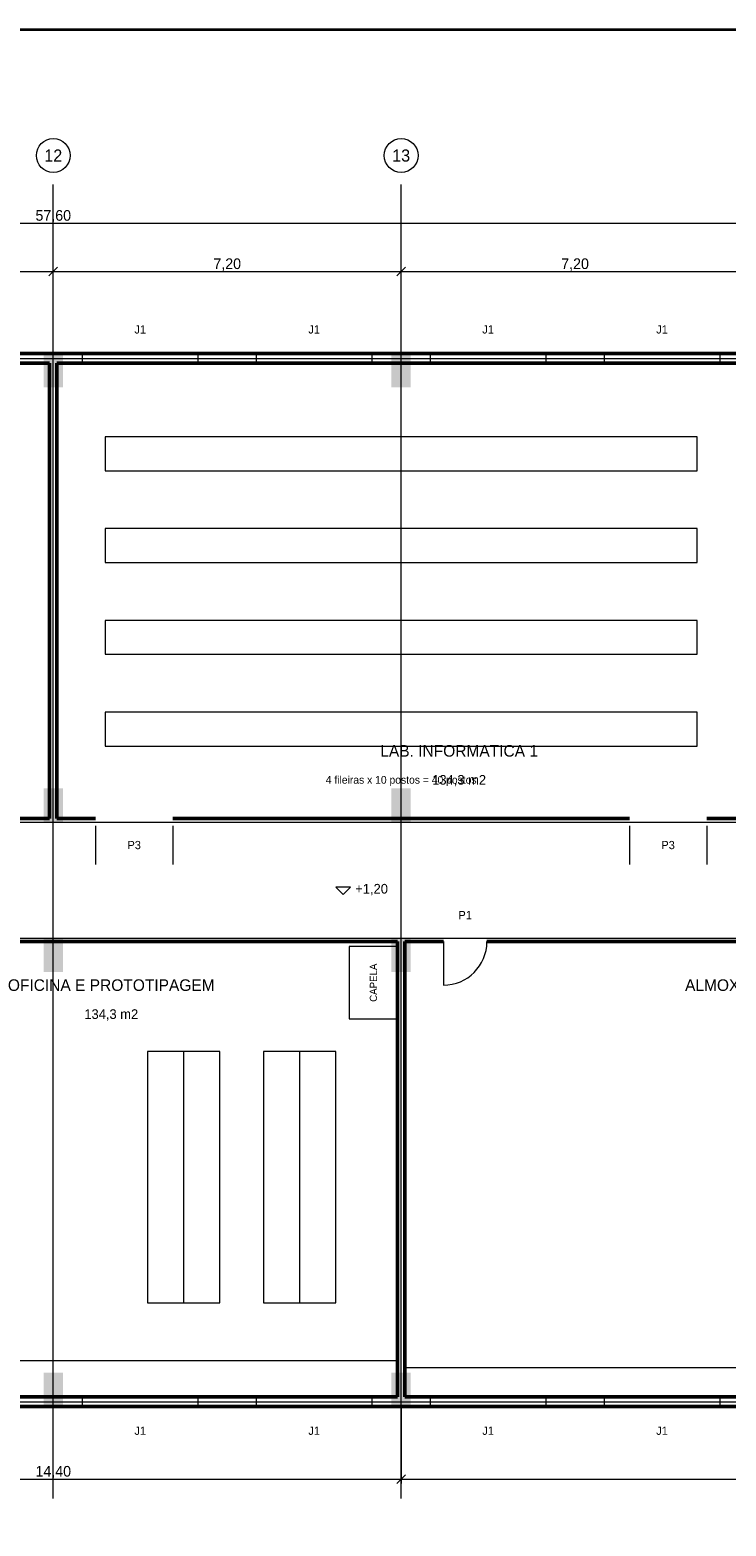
# Model space of a CAD drawing. Header units: metres. Extents: x 40.4 to 122.5, y -29 to 28.4.
# Tile 4 of 6: x 78.7 to 93.1, y -2.6 to 28.4. Entities that reach past the tile are written whole.
import ezdxf
from ezdxf.enums import TextEntityAlignment as Align

# ---------------------------------------------------------------- set-up
doc = ezdxf.new("R2010")
doc.units = ezdxf.units.M
for name, color, linetype, lineweight, true_color in [('COTA', 8, 'Continuous', 13, 0x6a6a6a), ('EIXO', 8, 'Continuous', 13, 0x6a6a6a), ('ESQUADRIA', 4, 'Continuous', 18, 0x007f9f), ('MOBILIA', 9, 'Continuous', 13, 0xa8a8a8)]:
    doc.layers.add(name, color=color, linetype=linetype, lineweight=lineweight, true_color=true_color)
for name, color, linetype, lineweight in [('FOLHA', 7, 'Continuous', 35), ('PAREDE', 7, 'Continuous', 50), ('PILAR', 7, 'Continuous', 35), ('TEXTO', 7, 'Continuous', 18)]:
    doc.layers.add(name, color=color, linetype=linetype, lineweight=lineweight)

msp = doc.modelspace()

# ---------------------------------------------------------------- hatches: boundary and pattern name
at = {"layer": 'PILAR'}
for points in [[(79, 21), (79.4, 21), (79.4, 21.7), (79, 21.7)], [(86.2, 21), (86.6, 21), (86.6, 21.7), (86.2, 21.7)], [(79, 12), (79.4, 12), (79.4, 12.7), (79, 12.7)], [(86.2, 12), (86.6, 12), (86.6, 12.7), (86.2, 12.7)], [(79, 8.9), (79.4, 8.9), (79.4, 9.6), (79, 9.6)], [(86.2, 8.9), (86.6, 8.9), (86.6, 9.6), (86.2, 9.6)], [(79, -0.1), (79.4, -0.1), (79.4, 0.6), (79, 0.6)], [(86.2, -0.1), (86.6, -0.1), (86.6, 0.6), (86.2, 0.6)]]:
    msp.add_hatch(color=7, dxfattribs=at).paths.add_polyline_path(points)

# ---------------------------------------------------------------- linework, layer by layer
at = {"layer": 'COTA'}
for p, q in [((50.4, 24.4), (108, 24.4)), ((72, 23.4), (79.2, 23.4)), ((79.11, 23.31), (79.29, 23.49)), ((79.11, 23.31), (79.29, 23.49)), ((79.2, 21.69), (79.2, 23.49)), ((79.2, 21.69), (79.2, 23.49)), ((79.2, 23.4), (86.4, 23.4)), ((86.31, 23.31), (86.49, 23.49)), ((86.31, 23.31), (86.49, 23.49)), ((86.4, 21.69), (86.4, 23.49)), ((86.4, 21.69), (86.4, 23.49)), ((86.4, 23.4), (93.6, 23.4)), ((86.4, -0.09), (86.4, -1.69)), ((86.4, -0.09), (86.4, -1.69)), ((86.31, -1.69), (86.49, -1.51)), ((86.31, -1.69), (86.49, -1.51)), ((72, -1.6), (86.4, -1.6)), ((86.4, -1.6), (100.8, -1.6))]:
    msp.add_line(p, q, dxfattribs=at)
msp.add_lwpolyline([(85.05, 10.65), (85.2, 10.5), (85.35, 10.65)], close=True, dxfattribs=at)
at = {"layer": 'EIXO'}
for p, q in [((79.2, -2), (79.2, 25.2)), ((86.4, -2), (86.4, 25.2)), ((47, 21.6), (109.5, 21.6)), ((47, 12), (109.5, 12)), ((47, 9.6), (109.5, 9.6)), ((47, 0), (109.5, 0))]:
    msp.add_line(p, q, dxfattribs=at)
for centre in [(79.2, 25.8), (86.4, 25.8)]:
    msp.add_circle(centre, 0.35, dxfattribs=at)
at = {"layer": 'ESQUADRIA'}
for p, q in [((79.8, 21.6), (82.2, 21.6)), ((83.4, 21.6), (85.8, 21.6)), ((87, 21.6), (89.4, 21.6)), ((90.6, 21.6), (93, 21.6)), ((80.075, 11.925), (80.075, 11.125)), ((81.675, 11.925), (81.675, 11.125)), ((91.125, 11.925), (91.125, 11.125)), ((92.725, 11.925), (92.725, 11.125)), ((87.275, 9.525), (87.275, 8.625)), ((79.8, 0), (82.2, 0)), ((83.4, 0), (85.8, 0)), ((87, 0), (89.4, 0)), ((90.6, 0), (93, 0))]:
    msp.add_line(p, q, dxfattribs=at)
for points in [[(79.8, 21.5), (82.2, 21.5), (82.2, 21.7), (79.8, 21.7)], [(83.4, 21.5), (85.8, 21.5), (85.8, 21.7), (83.4, 21.7)], [(87, 21.5), (89.4, 21.5), (89.4, 21.7), (87, 21.7)], [(90.6, 21.5), (93, 21.5), (93, 21.7), (90.6, 21.7)], [(79.8, -0.1), (82.2, -0.1), (82.2, 0.1), (79.8, 0.1)], [(83.4, -0.1), (85.8, -0.1), (85.8, 0.1), (83.4, 0.1)], [(87, -0.1), (89.4, -0.1), (89.4, 0.1), (87, 0.1)], [(90.6, -0.1), (93, -0.1), (93, 0.1), (90.6, 0.1)]]:
    msp.add_lwpolyline(points, close=True, dxfattribs=at)
msp.add_arc((87.275, 9.525), 0.9, 270, 360, dxfattribs=at)
at = {"layer": 'FOLHA'}
msp.add_lwpolyline([(40.4, -29), (122.5, -29), (122.5, 28.4), (40.4, 28.4)], close=True, dxfattribs=at)
at = {"layer": 'MOBILIA'}
for p, q in [((81.9, 2.05), (81.9, 7.25)), ((84.3, 2.05), (84.3, 7.25))]:
    msp.add_line(p, q, dxfattribs=at)
for points in [[(80.275, 19.275), (92.525, 19.275), (92.525, 19.975), (80.275, 19.975)], [(80.275, 17.375), (92.525, 17.375), (92.525, 18.075), (80.275, 18.075)], [(80.275, 15.475), (92.525, 15.475), (92.525, 16.175), (80.275, 16.175)], [(80.275, 13.575), (92.525, 13.575), (92.525, 14.275), (80.275, 14.275)], [(85.325, 7.925), (86.325, 7.925), (86.325, 9.425), (85.325, 9.425)], [(81.15, 2.05), (82.65, 2.05), (82.65, 7.25), (81.15, 7.25)], [(83.55, 2.05), (85.05, 2.05), (85.05, 7.25), (83.55, 7.25)], [(72.075, 0.1), (86.325, 0.1), (86.325, 0.85), (72.075, 0.85)], [(86.475, 0.1), (100.725, 0.1), (100.725, 0.7), (86.475, 0.7)]]:
    msp.add_lwpolyline(points, close=True, dxfattribs=at)
at = {"layer": 'PAREDE'}
for p, q in [((50.4, 21.7), (108.1, 21.7)), ((57.675, 21.5), (79.125, 21.5)), ((79.125, 12.075), (79.125, 21.5)), ((79.275, 12.075), (79.275, 21.5)), ((79.275, 21.5), (93.525, 21.5)), ((78.325, 12.075), (79.125, 12.075)), ((79.275, 12.075), (80.075, 12.075)), ((81.675, 12.075), (91.125, 12.075)), ((92.725, 12.075), (93.525, 12.075)), ((73.975, 9.525), (86.325, 9.525)), ((86.325, 0.1), (86.325, 9.525)), ((86.475, 0.1), (86.475, 9.525)), ((86.475, 9.525), (87.275, 9.525)), ((88.175, 9.525), (100.725, 9.525)), ((72.075, 0.1), (86.325, 0.1)), ((86.475, 0.1), (100.725, 0.1)), ((50.4, -0.1), (108.1, -0.1))]:
    msp.add_line(p, q, dxfattribs=at)

# ---------------------------------------------------------------- texts
at = {"layer": 'COTA'}
for s, p in [('57,60', (79.2, 24.56)), ('7,20', (82.8, 23.56)), ('7,20', (90, 23.56)), ('14,40', (79.2, -1.44))]:
    msp.add_text(s, height=0.22, dxfattribs=at).set_placement(p, align=Align.MIDDLE_CENTER)
msp.add_text('+1,20', height=0.2, dxfattribs=at).set_placement((85.45, 10.62), align=Align.MIDDLE_LEFT)
at = {"layer": 'EIXO'}
for s, p in [('12', (79.2, 25.8)), ('13', (86.4, 25.8))]:
    msp.add_text(s, height=0.25, dxfattribs=at).set_placement(p, align=Align.MIDDLE_CENTER)
at = {"layer": 'ESQUADRIA'}
for s, p in [('J1', (81, 22.2)), ('J1', (84.6, 22.2)), ('J1', (88.2, 22.2)), ('J1', (91.8, 22.2)), ('P3', (80.875, 11.525)), ('P3', (91.925, 11.525)), ('P1', (87.725, 10.075)), ('J1', (81, -0.6)), ('J1', (84.6, -0.6)), ('J1', (88.2, -0.6)), ('J1', (91.8, -0.6))]:
    msp.add_text(s, height=0.17, dxfattribs=at).set_placement(p, align=Align.MIDDLE_CENTER)
at = {"layer": 'MOBILIA'}
msp.add_text('4 fileiras x 10 postos = 40 postos', height=0.16, dxfattribs=at).set_placement((86.4, 12.875), align=Align.MIDDLE_CENTER)
msp.add_text('CAPELA', height=0.15, rotation=90, dxfattribs=at).set_placement((85.825, 8.675), align=Align.MIDDLE_CENTER)
at = {"layer": 'TEXTO'}
for s, height, p in [('LAB. INFORMATICA 1', 0.24, (87.6, 13.475)), ('134,3 m2', 0.2, (87.6, 12.875)), ('OFICINA E PROTOTIPAGEM', 0.24, (80.4, 8.625)), ('ALMOXARIFADO GERAL E DOCA', 0.24, (94.8, 8.625)), ('134,3 m2', 0.2, (80.4, 8.025))]:
    msp.add_text(s, height=height, dxfattribs=at).set_placement(p, align=Align.MIDDLE_CENTER)

doc.saveas('drawing.dxf')
